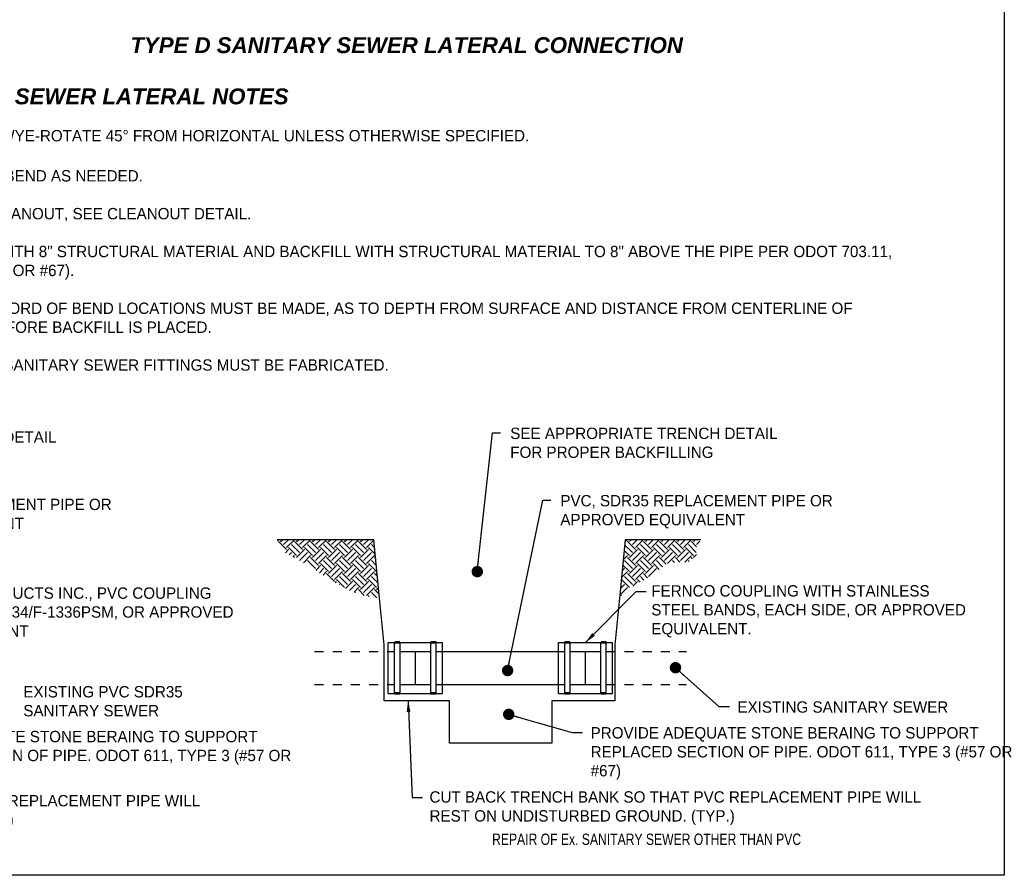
# Model space of a CAD drawing. Header units: feet. Extents: x 6 to 231, y 4 to 30.
# Tile 4 of 67: x 26 to 36, y 4 to 13. Entities that reach past the tile are written whole.
import ezdxf

# ---------------------------------------------------------------- set-up
doc = ezdxf.new("R2010")
doc.units = ezdxf.units.FT
doc.header["$MEASUREMENT"] = 0
doc.linetypes.add('F', pattern=[0.15, 0.1, -0.05])
doc.layers.add('COLUMNS', color=6, linetype='Continuous', plot=False)
for name, color, linetype in [('DETAIL', 50, 'Continuous'), ('P-HATCH', 247, 'Continuous'), ('PIPE', 1, 'Continuous'), ('text', 9, 'Continuous')]:
    doc.layers.add(name, color=color, linetype=linetype)
doc.styles.add('Slanted-Normal', font='font31.shx', dxfattribs={"height": 0.14})
doc.styles.get("Standard").update_dxf_attribs({"font": 'arial.ttf'})
doc.dimstyles.get("Standard").update_dxf_attribs({"dimtxt": 0.18, "dimasz": 0.18, "dimexe": 0.18, "dimexo": 0.0625, "dimgap": 0.09, "dimtad": 0, "dimtih": 1, "dimtoh": 1, "dimdec": 4, "dimzin": 0, "dimdsep": 46, "dimtxsty": 'Standard', "dimcen": 0.09, "dimadec": 0, "dimazin": 0, "dimtfac": 1, "dimtdec": 4, "dimtofl": 0, "dimtmove": 0, "dimatfit": 3, "dimfxl": 1, "dimtolj": 1, "dimtzin": 0, "dimarcsym": 0})

msp = doc.modelspace()

# ---------------------------------------------------------------- linework, layer by layer
at = {"layer": 'COLUMNS'}
msp.add_lwpolyline([(6.09752, 3.62445), (6.09752, 24.37445), (36.47252, 24.37445), (36.47252, 3.62445)], close=True, dxfattribs=at)
at = {"layer": 'DETAIL', "color": 94}
for points in [[(29.64233, 5.5477), (29.64169, 6.161), (29.58468, 6.75085), (29.52962, 7.32045), (28.46367, 7.32045)], [(33.12886, 7.32045), (32.2966, 7.32045), (32.24154, 6.75085), (32.18452, 6.161), (32.18452, 5.5477)], [(32.18452, 5.5477), (31.4909, 5.5477), (31.4909, 5.08142), (30.36351, 5.08142), (30.36351, 5.5477), (29.64233, 5.5477)]]:
    msp.add_lwpolyline(points, dxfattribs=at)
at = {"layer": 'P-HATCH'}
for p, q in [((28.46969, 7.31083), (28.47931, 7.32045)), ((28.56827, 7.21118), (28.48017, 7.29928)), ((28.50219, 7.29928), (28.52336, 7.32045)), ((28.53523, 7.26624), (28.58944, 7.32045)), ((28.56827, 7.2332), (28.65552, 7.32045)), ((28.71144, 7.17814), (28.62334, 7.26624)), ((28.74448, 7.21118), (28.65638, 7.29928)), ((28.6784, 7.29928), (28.69957, 7.32045)), ((28.71144, 7.26624), (28.76565, 7.32045)), ((28.74448, 7.2332), (28.83173, 7.32045)), ((28.88766, 7.17814), (28.79955, 7.26624)), ((28.92069, 7.21118), (28.83259, 7.29928)), ((28.85462, 7.29928), (28.87578, 7.32045)), ((28.88766, 7.26624), (28.94186, 7.32045)), ((28.92069, 7.2332), (29.00794, 7.32045)), ((29.06387, 7.17814), (28.97576, 7.26624)), ((29.09691, 7.21118), (29.0088, 7.29928)), ((29.03083, 7.29928), (29.05199, 7.32045)), ((29.06387, 7.26624), (29.11807, 7.32045)), ((29.09691, 7.2332), (29.18415, 7.32045)), ((29.24008, 7.17814), (29.15197, 7.26624)), ((29.27312, 7.21118), (29.18501, 7.29928)), ((29.20704, 7.29928), (29.2282, 7.32045)), ((29.24008, 7.26624), (29.29428, 7.32045)), ((29.27312, 7.2332), (29.36036, 7.32045)), ((29.41629, 7.17814), (29.32818, 7.26624)), ((29.44933, 7.21118), (29.36122, 7.29928)), ((29.38325, 7.29928), (29.40441, 7.32045)), ((29.41629, 7.26624), (29.47049, 7.32045)), ((29.44933, 7.2332), (29.53023, 7.31411)), ((29.53812, 7.23252), (29.50439, 7.26624)), ((32.29405, 7.2941), (32.32041, 7.32045)), ((32.40937, 7.21118), (32.32127, 7.29928)), ((32.34329, 7.29928), (32.36446, 7.32045)), ((32.37633, 7.26624), (32.43054, 7.32045)), ((32.40937, 7.2332), (32.49662, 7.32045)), ((32.55254, 7.17814), (32.46444, 7.26624)), ((32.58558, 7.21118), (32.49748, 7.29928)), ((32.5195, 7.29928), (32.54067, 7.32045)), ((32.55254, 7.26624), (32.60675, 7.32045)), ((32.58558, 7.2332), (32.67283, 7.32045)), ((32.72875, 7.17814), (32.64065, 7.26624)), ((32.76179, 7.21118), (32.67369, 7.29928)), ((32.69571, 7.29928), (32.71688, 7.32045)), ((32.72875, 7.26624), (32.78296, 7.32045)), ((32.76179, 7.2332), (32.84904, 7.32045)), ((32.90496, 7.17814), (32.81686, 7.26624)), ((32.938, 7.21118), (32.8499, 7.29928)), ((32.87193, 7.29928), (32.89309, 7.32045)), ((32.90496, 7.26624), (32.95917, 7.32045)), ((32.938, 7.2332), (33.02525, 7.32045)), ((33.08055, 7.17876), (32.99307, 7.26624)), ((33.08341, 7.24198), (33.02611, 7.29928)), ((33.04814, 7.29928), (33.0693, 7.32045)), ((33.08118, 7.26624), (33.11989, 7.30496)), ((28.55608, 7.17696), (28.5903, 7.21118)), ((28.6784, 7.1451), (28.5903, 7.2332)), ((28.59867, 7.15347), (28.62334, 7.17814)), ((28.6784, 7.12307), (28.76651, 7.21118)), ((28.71225, 7.09084), (28.79955, 7.17814)), ((28.85462, 7.1451), (28.76651, 7.2332)), ((28.85462, 7.12307), (28.94272, 7.21118)), ((28.88766, 7.09003), (28.97576, 7.17814)), ((29.03083, 7.1451), (28.94272, 7.2332)), ((29.03083, 7.12307), (29.11893, 7.21118)), ((29.06387, 7.09003), (29.15197, 7.17814)), ((29.20704, 7.1451), (29.11893, 7.2332)), ((29.20704, 7.12307), (29.29514, 7.21118)), ((29.24008, 7.09003), (29.32818, 7.17814)), ((29.38325, 7.1451), (29.29514, 7.2332)), ((29.38325, 7.12307), (29.47135, 7.21118)), ((29.41629, 7.09003), (29.50439, 7.17814)), ((29.54519, 7.15937), (29.47135, 7.2332)), ((32.28227, 7.17218), (32.28823, 7.17814)), ((32.34329, 7.1451), (32.28526, 7.20313)), ((32.37633, 7.17814), (32.29108, 7.26339)), ((32.34329, 7.12307), (32.4314, 7.21118)), ((32.37633, 7.09003), (32.46444, 7.17814)), ((32.5195, 7.1451), (32.4314, 7.2332)), ((32.5195, 7.12307), (32.60761, 7.21118)), ((32.55254, 7.09003), (32.64065, 7.17814)), ((32.69571, 7.1451), (32.60761, 7.2332)), ((32.69571, 7.12307), (32.78382, 7.21118)), ((32.72875, 7.09003), (32.81686, 7.17814)), ((32.87193, 7.1451), (32.78382, 7.2332)), ((32.87193, 7.12307), (32.96003, 7.21118)), ((32.90496, 7.09003), (32.99307, 7.17814)), ((33.04814, 7.1451), (32.96003, 7.2332)), ((33.04814, 7.12307), (33.08267, 7.15761)), ((28.64126, 7.12998), (28.65638, 7.1451)), ((28.65955, 7.1199), (28.65638, 7.12307)), ((28.75484, 7.06735), (28.83259, 7.1451)), ((28.88766, 7.00193), (28.79955, 7.09003)), ((28.92069, 7.03497), (28.83259, 7.12307)), ((28.92069, 7.05699), (29.0088, 7.1451)), ((29.03083, 6.96889), (28.94272, 7.05699)), ((29.06387, 7.00193), (28.97576, 7.09003)), ((29.09691, 7.03497), (29.0088, 7.12307)), ((29.09691, 7.05699), (29.18501, 7.1451)), ((29.20704, 6.96889), (29.11893, 7.05699)), ((29.24008, 7.00193), (29.15197, 7.09003)), ((29.27312, 7.03497), (29.18501, 7.12307)), ((29.27312, 7.05699), (29.36122, 7.1451)), ((29.38325, 6.96889), (29.29514, 7.05699)), ((29.41629, 7.00193), (29.32818, 7.09003)), ((29.44933, 7.03497), (29.36122, 7.12307)), ((29.44933, 7.05699), (29.53743, 7.1451)), ((29.55946, 6.96889), (29.47135, 7.05699)), ((29.55697, 7.03745), (29.50439, 7.09003)), ((29.5499, 7.1106), (29.53743, 7.12307)), ((32.2752, 7.09903), (32.32127, 7.1451)), ((32.37633, 7.00193), (32.28823, 7.09003)), ((32.40937, 7.03497), (32.32127, 7.12307)), ((32.40937, 7.05699), (32.49748, 7.1451)), ((32.5195, 6.96889), (32.4314, 7.05699)), ((32.55254, 7.00193), (32.46444, 7.09003)), ((32.58558, 7.03497), (32.49748, 7.12307)), ((32.58558, 7.05699), (32.67369, 7.1451)), ((32.67102, 6.99358), (32.60761, 7.05699)), ((32.70774, 7.02295), (32.64065, 7.09003)), ((32.74719, 7.04957), (32.67369, 7.12307)), ((32.76179, 7.05699), (32.8499, 7.1451)), ((32.78391, 7.05691), (32.78382, 7.05699)), ((32.83898, 7.06791), (32.81686, 7.09003)), ((32.90043, 7.07254), (32.8499, 7.12307)), ((32.95355, 7.07254), (33.02611, 7.1451)), ((33.00288, 7.08023), (32.99307, 7.09003)), ((33.03923, 7.10995), (33.02611, 7.12307)), ((28.89046, 6.9827), (28.94272, 7.03497)), ((28.93051, 6.95668), (28.97576, 7.00193)), ((28.97075, 6.93084), (29.0088, 6.96889)), ((29.09691, 6.85876), (29.0088, 6.94686)), ((29.03083, 6.94686), (29.11893, 7.03497)), ((29.06387, 6.91382), (29.15197, 7.00193)), ((29.09691, 6.88078), (29.18501, 6.96889)), ((29.27312, 6.85876), (29.18501, 6.94686)), ((29.20704, 6.94686), (29.29514, 7.03497)), ((29.24008, 6.91382), (29.32818, 7.00193)), ((29.27312, 6.88078), (29.36122, 6.96889)), ((29.44933, 6.85876), (29.36122, 6.94686)), ((29.38325, 6.94686), (29.47135, 7.03497)), ((29.41629, 6.91382), (29.50439, 7.00193)), ((29.44933, 6.88078), (29.53743, 6.96889)), ((29.56876, 6.91554), (29.53743, 6.94686)), ((29.55946, 6.94686), (29.56518, 6.95258)), ((32.25634, 6.90396), (32.32127, 6.96889)), ((32.26341, 6.97711), (32.28823, 7.00193)), ((32.34329, 6.96889), (32.26973, 7.04245)), ((32.40937, 6.85876), (32.32127, 6.94686)), ((32.34329, 6.94686), (32.4314, 7.03497)), ((32.37633, 6.91382), (32.46444, 7.00193)), ((32.40937, 6.88078), (32.49748, 6.96889)), ((32.54239, 6.90195), (32.49748, 6.94686)), ((32.5195, 6.94686), (32.60761, 7.03497)), ((32.55254, 6.91382), (32.64065, 7.00193)), ((29.10577, 6.8456), (29.11893, 6.85876)), ((29.20704, 6.79268), (29.11893, 6.88078)), ((29.24008, 6.82572), (29.15197, 6.91382)), ((29.21885, 6.78246), (29.29514, 6.85876)), ((29.38325, 6.79268), (29.29514, 6.88078)), ((29.41629, 6.82572), (29.32818, 6.91382)), ((29.38325, 6.77065), (29.47135, 6.85876)), ((29.55946, 6.79268), (29.47135, 6.88078)), ((29.57583, 6.84239), (29.50439, 6.91382)), ((32.25163, 6.85519), (32.25519, 6.85876)), ((32.34329, 6.79268), (32.25519, 6.88078)), ((32.37633, 6.82572), (32.28823, 6.91382)), ((32.38299, 6.81035), (32.4314, 6.85876)), ((32.46099, 6.85119), (32.4314, 6.88078)), ((32.50226, 6.876), (32.46444, 6.91382)), ((29.14804, 6.82179), (29.15197, 6.82572)), ((29.26189, 6.75942), (29.32818, 6.82572)), ((29.31145, 6.74291), (29.36122, 6.79268)), ((29.3286, 6.73719), (29.32818, 6.73761)), ((29.42424, 6.70763), (29.36122, 6.77065)), ((29.41629, 6.73761), (29.50439, 6.82572)), ((29.44933, 6.70457), (29.53743, 6.79268)), ((29.56334, 6.67866), (29.50439, 6.73761)), ((29.58761, 6.72047), (29.53743, 6.77065)), ((29.55946, 6.77065), (29.58071, 6.7919)), ((32.23748, 6.70889), (32.32127, 6.79268)), ((32.24455, 6.78204), (32.28823, 6.82572)), ((29.47988, 6.69604), (29.47135, 6.70457)), ((32.25863, 6.70113), (32.25519, 6.70457))]:
    msp.add_line(p, q, dxfattribs=at)
at = {"layer": 'PIPE'}
for p, q in [((29.68861, 6.18747), (30.28669, 6.18747)), ((29.68861, 6.08779), (29.68861, 6.18747)), ((29.75839, 6.08779), (29.75839, 6.18747)), ((29.8182, 6.08779), (29.8182, 6.18747)), ((30.15711, 6.08779), (30.15711, 6.18747)), ((30.21692, 6.08779), (30.21692, 6.18747)), ((30.28669, 6.08779), (30.28669, 6.18747)), ((31.56133, 6.18747), (32.15941, 6.18747)), ((31.56133, 6.08779), (31.56133, 6.18747)), ((31.6311, 6.08779), (31.6311, 6.18747)), ((31.69091, 6.08779), (31.69091, 6.18747)), ((32.02982, 6.08779), (32.02982, 6.18747)), ((32.08963, 6.08779), (32.08963, 6.18747)), ((32.15941, 6.08779), (32.15941, 6.18747)), ((29.68861, 6.08779), (29.75839, 6.08779)), ((29.68861, 5.72671), (29.68861, 6.08779)), ((29.75839, 5.72671), (29.75839, 6.08779)), ((29.8182, 5.72671), (29.8182, 6.08779)), ((29.8182, 6.08779), (30.15711, 6.08779)), ((29.98765, 5.72671), (29.98765, 6.08779)), ((30.15711, 5.72671), (30.15711, 6.08779)), ((30.21692, 5.72671), (30.21692, 6.08779)), ((30.21692, 6.08779), (30.28669, 6.08779)), ((30.28669, 6.08779), (31.56133, 6.08779)), ((30.28669, 5.72671), (30.28669, 6.08779)), ((31.56133, 6.08779), (31.6311, 6.08779)), ((31.56133, 5.72671), (31.56133, 6.08779)), ((31.6311, 5.72671), (31.6311, 6.08779)), ((31.69091, 5.72671), (31.69091, 6.08779)), ((31.69091, 6.08779), (32.02982, 6.08779)), ((31.86037, 5.72671), (31.86037, 6.08779)), ((32.02982, 5.72671), (32.02982, 6.08779)), ((32.08963, 5.72671), (32.08963, 6.08779)), ((32.15941, 5.72671), (32.15941, 6.08779)), ((29.68861, 5.72671), (29.75839, 5.72671)), ((29.68861, 5.62703), (29.68861, 5.72671)), ((29.75839, 5.62703), (29.75839, 5.72671)), ((29.8182, 5.62703), (29.8182, 5.72671)), ((29.8182, 5.72671), (30.15711, 5.72671)), ((30.15711, 5.62703), (30.15711, 5.72671)), ((30.21692, 5.62703), (30.21692, 5.72671)), ((30.21692, 5.72671), (30.28669, 5.72671)), ((30.28669, 5.62703), (30.28669, 5.72671)), ((30.28669, 5.72671), (31.56133, 5.72671)), ((31.56133, 5.72671), (31.6311, 5.72671)), ((31.56133, 5.62703), (31.56133, 5.72671)), ((31.6311, 5.62703), (31.6311, 5.72671)), ((31.69091, 5.62703), (31.69091, 5.72671)), ((31.69091, 5.72671), (32.02982, 5.72671)), ((32.02982, 5.62703), (32.02982, 5.72671)), ((32.08963, 5.62703), (32.08963, 5.72671)), ((32.15941, 5.62703), (32.15941, 5.72671)), ((29.68861, 5.62703), (30.28669, 5.62703)), ((31.56133, 5.62703), (32.15941, 5.62703))]:
    msp.add_line(p, q, dxfattribs=at)
at = {"layer": 'PIPE', "color": 200, "linetype": 'F'}
for p, q in [((28.87691, 6.08779), (29.68861, 6.08779)), ((32.08963, 6.08779), (32.97371, 6.08779)), ((28.87691, 5.72671), (29.68861, 5.72671)), ((32.08963, 5.72671), (32.97371, 5.72671))]:
    msp.add_line(p, q, dxfattribs=at)
at = {"layer": 'PIPE', "const_width": 0.05981}
for points in [[(29.78829, 6.17448), (29.78829, 6.20438)], [(30.18701, 6.17448), (30.18701, 6.20438)], [(31.66101, 6.17448), (31.66101, 6.20438)], [(32.05973, 6.17448), (32.05973, 6.20438)], [(29.78829, 5.61253), (29.78829, 5.64244)], [(30.18701, 5.61253), (30.18701, 5.64244)], [(31.66101, 5.61253), (31.66101, 5.64244)], [(32.05973, 5.61253), (32.05973, 5.64244)]]:
    msp.add_lwpolyline(points, dxfattribs=at)

# ---------------------------------------------------------------- texts
at = {"layer": 'text', "char_height": 0.125, "style": 'Slanted-Normal'}
for s, insert, width, attachment_point in [('{\\fArial|b1|i1|c0|p34;\\H1.4x;\\C3;TYPE D SANITARY SEWER LATERAL CONNECTION}', (26.84906, 12.85454), 9.490626, 1), ('{\\fArial|b1|i1|c0|p34;\\H1.4x;\\C3;SANITARY SEWER LATERAL NOTES}', (24.25865, 12.29051), 9.490626, 1), ('\\A1;6" TEE OR WYE-ROTATE 45%%D FROM HORIZONTAL UNLESS OTHERWISE SPECIFIED.\\P\\P6" {\\H0.7x;\\S1#8;} OR {\\H0.7x;\\S1#16;} BEND AS NEEDED.\\P\\PINSERT CLEANOUT, SEE CLEANOUT DETAIL.\\P\\PBED PIPE WITH 8" STRUCTURAL MATERIAL AND BACKFILL WITH STRUCTURAL MATERIAL TO 8" ABOVE THE PIPE PER ODOT 703.11, TYPE 3 (#57 OR #67).\\P\\PEXACT RECORD OF BEND LOCATIONS MUST BE MADE, AS TO DEPTH FROM SURFACE AND DISTANCE FROM CENTERLINE OF SEWER, BEFORE BACKFILL IS PLACED.\\P\\PNOTE: ALL SANITARY SEWER FITTINGS MUST BE FABRICATED.', (24.54854, 11.83232), 10.6763373, 1), ('SEE APPROPRIATE TRENCH DETAIL FOR PROPER BACKFILLING', (23.091, 8.51327), 3.3020745, 1), ('SEE APPROPRIATE TRENCH DETAIL FOR PROPER BACKFILLING', (31.03176, 8.55424), 3.3020745, 1), ('PVC, SDR35 REPLACEMENT PIPE OR APPROVED EQUIVALENT', (31.58347, 7.81272), 3.108971, 1), ('PVC, SDR35 REPLACEMENT PIPE OR APPROVED EQUIVALENT', (23.64271, 7.77175), 3.108971, 1), ('GPK PRODUCTS INC., PVC COUPLING \\PASTM D-3034/F-1336PSM, OR APPROVED EQUIVALENT', (24.66842, 6.79509), 3.5943799, 1), ('FERNCO COUPLING WITH STAINLESS STEEL BANDS, EACH SIDE, OR APPROVED EQUIVALENT.', (32.5849, 6.81955), 3.5494538, 1), ('{EXISTING PVC SDR35}\\P{SANITARY SEWER}', (25.66939, 5.7085), 2.9904, 1), ('EXISTING SANITARY SEWER', (33.53355, 5.54042), 2.9904, 1), ('PROVIDE ADEQUATE STONE BERAING TO SUPPORT REPLACED SECTION OF PIPE. ODOT 611, TYPE 3 (#57 OR #67)', (23.97623, 5.21499), 4.6702612, 1), ('PROVIDE ADEQUATE STONE BERAING TO SUPPORT REPLACED SECTION OF PIPE. ODOT 611, TYPE 3 (#57 OR #67)', (31.91699, 5.25595), 4.6702612, 1), ('CUT BACK TRENCH BANK SO THAT PVC REPLACEMENT PIPE WILL REST ON UNDISTURBED GROUND. (TYP.)', (22.20194, 4.50887), 5.5063347, 1), ('CUT BACK TRENCH BANK SO THAT PVC REPLACEMENT PIPE WILL REST ON UNDISTURBED GROUND. (TYP.)', (30.1427, 4.54983), 5.5063347, 1), ('{\\W0.8;REPAIR OF Ex. SANITARY SEWER OTHER THAN PVC}', (32.53322, 4.08398), 9.0152665, 2)]:
    msp.add_mtext(s, dxfattribs=dict(at, insert=insert, width=width, attachment_point=attachment_point))

# ---------------------------------------------------------------- leaders
at = {"layer": 'text'}
for points, override in [([(30.66872, 6.96875), (30.83682, 8.49579), (30.92454, 8.49579)], {"dimscale": 0.7, "dimtad": 1, "dimtih": 0, "dimtoh": 0, "dimldrblk": 'Dot'}), ([(31.00252, 5.87974), (31.39227, 7.75719), (31.47999, 7.75719)], {"dimscale": 0.7, "dimtad": 1, "dimtih": 0, "dimtoh": 0, "dimldrblk": 'Dot'}), ([(31.86037, 6.18747), (32.41763, 6.74907), (32.52972, 6.74907)], {"dimscale": 0.7, "dimtad": 1, "dimtih": 0, "dimtoh": 0}), ([(32.85128, 5.91062), (33.32887, 5.48196), (33.44583, 5.48196)], {"dimscale": 0.7, "dimtad": 1, "dimtih": 0, "dimtoh": 0, "dimldrblk": 'Dot'}), ([(29.90639, 5.5477), (29.95321, 4.48246), (30.06529, 4.48246)], {"dimscale": 0.7, "dimtad": 1, "dimtih": 0, "dimtoh": 0}), ([(31.01504, 5.39716), (31.71231, 5.1975), (31.82927, 5.1975)], {"dimscale": 0.7, "dimtad": 1, "dimtih": 0, "dimtoh": 0, "dimldrblk": 'Dot'})]:
    msp.add_leader(points, dimstyle='Standard', override=override, dxfattribs=at)

doc.saveas('drawing.dxf')
